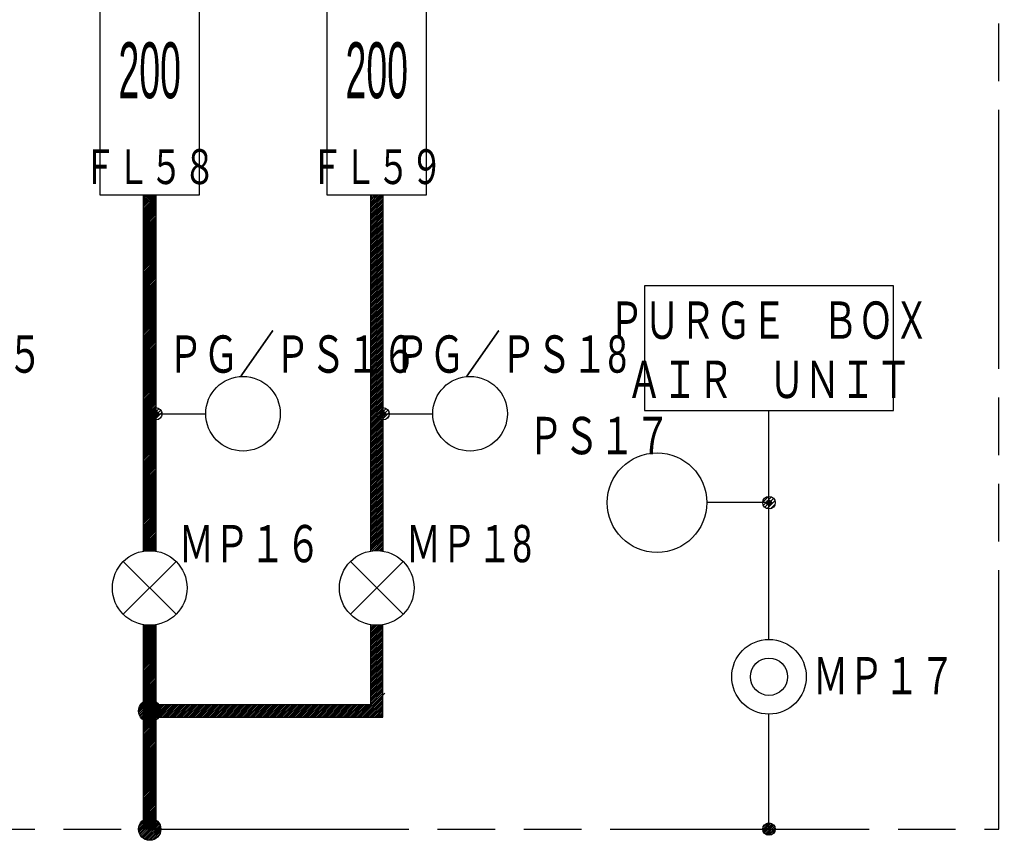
# Model space of a CAD drawing. Header units: millimetres. Extents: x 0 to 840, y 0 to 591.
# Tile 11 of 27: x 546 to 626, y 84 to 150. Entities that reach past the tile are written whole.
import ezdxf

# ---------------------------------------------------------------- set-up
doc = ezdxf.new("R2010")
doc.units = ezdxf.units.MM
doc.header["$LTSCALE"] = 46.255
doc.linetypes.add('PHANTOM', pattern=[0.8, 0.45, -0.05, 0.1, -0.05, 0.1, -0.05])
doc.layers.get('0').update_dxf_attribs({"linetype": 'CONTINUOUS'})
for name, color, linetype in [('0001_01', 7, 'CONTINUOUS'), ('0001_03', 7, 'CONTINUOUS'), ('0001_04', 7, 'CONTINUOUS')]:
    doc.layers.add(name, color=color, linetype=linetype)
doc.styles.get("Standard").update_dxf_attribs({"font": 'txt', "width": 0.5})
doc.styles.add('TEXTSTYLE_2', font='txt', dxfattribs={"width": 0.7})

msp = doc.modelspace()

# ---------------------------------------------------------------- hatches: boundary and pattern name
at = {"linetype": 'Continuous'}
h = msp.add_hatch(dxfattribs=at)
h.set_pattern_fill('DXSEC_7', color=5, scale=0.09525, angle=45, style=0, pattern_type=0)
h.set_pattern_definition([(45, (-23.39202, 23.39202), (-0.067351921, 0.067351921), [])])
h.paths.add_polyline_path([(556.433, 107.049), (556.433, 135.708), (557.433, 135.708), (557.433, 107.049)])
h = msp.add_hatch(dxfattribs=at)
h.set_pattern_fill('DXSEC_1', color=5, scale=0.09525, angle=45, style=0, pattern_type=0)
h.set_pattern_definition([(45, (-7.63574, 7.63574), (-0.067351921, 0.067351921), [])])
h.paths.add_polyline_path([(556.433, 84.7), (556.433, 101.133), (557.433, 101.133), (557.433, 84.7)])

# ---------------------------------------------------------------- linework, layer by layer
at = {"color": 5, "linetype": 'Continuous'}
for p, q in [((556.433, 135.708), (557.433, 135.708)), ((556.433, 107.049), (556.433, 135.708)), ((556.433, 135.708), (557.433, 135.708)), ((557.433, 135.708), (557.433, 107.049)), ((574.683, 135.654), (574.738, 135.708)), ((574.683, 135.513), (574.879, 135.708)), ((574.683, 135.371), (575.021, 135.708)), ((574.683, 135.23), (575.162, 135.708)), ((574.683, 135.088), (575.304, 135.708)), ((574.683, 134.947), (575.445, 135.708)), ((574.683, 134.805), (575.586, 135.708)), ((574.683, 134.664), (575.728, 135.708)), ((574.683, 134.523), (575.683, 135.523)), ((574.683, 134.381), (575.683, 135.381)), ((574.683, 134.24), (575.683, 135.24)), ((574.683, 134.098), (575.683, 135.098)), ((574.683, 133.957), (575.683, 134.957)), ((574.683, 133.816), (575.683, 134.816)), ((574.683, 133.674), (575.683, 134.674)), ((574.683, 133.533), (575.683, 134.533)), ((574.683, 133.391), (575.683, 134.391)), ((574.683, 133.25), (575.683, 134.25)), ((574.683, 133.108), (575.683, 134.108)), ((574.683, 132.967), (575.683, 133.967)), ((574.683, 132.826), (575.683, 133.826)), ((574.683, 132.684), (575.683, 133.684)), ((574.683, 132.543), (575.683, 133.543)), ((574.683, 132.401), (575.683, 133.401)), ((574.683, 132.26), (575.683, 133.26)), ((574.683, 132.118), (575.683, 133.118)), ((574.683, 131.977), (575.683, 132.977)), ((574.683, 131.836), (575.683, 132.836)), ((574.683, 131.694), (575.683, 132.694)), ((574.683, 131.553), (575.683, 132.553)), ((574.683, 131.411), (575.683, 132.411)), ((574.683, 131.27), (575.683, 132.27)), ((574.683, 131.129), (575.683, 132.129)), ((574.683, 130.987), (575.683, 131.987)), ((574.683, 130.846), (575.683, 131.846)), ((574.683, 130.704), (575.683, 131.704)), ((574.683, 130.563), (575.683, 131.563)), ((574.683, 130.421), (575.683, 131.421)), ((574.683, 130.28), (575.683, 131.28)), ((574.683, 130.139), (575.683, 131.139)), ((574.683, 129.997), (575.683, 130.997)), ((574.683, 129.856), (575.683, 130.856)), ((574.683, 129.714), (575.683, 130.714)), ((574.683, 129.573), (575.683, 130.573)), ((574.683, 129.431), (575.683, 130.431)), ((574.683, 129.29), (575.683, 130.29)), ((574.683, 129.149), (575.683, 130.149)), ((574.683, 129.007), (575.683, 130.007)), ((574.683, 128.866), (575.683, 129.866)), ((574.683, 128.724), (575.683, 129.724)), ((574.683, 128.583), (575.683, 129.583)), ((574.683, 128.442), (575.683, 129.442)), ((574.683, 128.3), (575.683, 129.3)), ((574.683, 128.159), (575.683, 129.159)), ((574.683, 128.017), (575.683, 129.017)), ((574.683, 127.876), (575.683, 128.876)), ((574.683, 127.734), (575.683, 128.734)), ((574.683, 127.593), (575.683, 128.593)), ((574.683, 127.452), (575.683, 128.452)), ((574.683, 127.31), (575.683, 128.31)), ((574.683, 127.169), (575.683, 128.169)), ((574.683, 127.027), (575.683, 128.027)), ((574.683, 126.886), (575.683, 127.886)), ((574.683, 126.744), (575.683, 127.744)), ((574.683, 126.603), (575.683, 127.603)), ((574.683, 126.462), (575.683, 127.462)), ((574.683, 126.32), (575.683, 127.32)), ((574.683, 126.179), (575.683, 127.179)), ((574.683, 126.037), (575.683, 127.037)), ((574.683, 125.896), (575.683, 126.896)), ((574.683, 125.755), (575.683, 126.755)), ((574.683, 125.613), (575.683, 126.613)), ((574.683, 125.472), (575.683, 126.472)), ((574.683, 125.33), (575.683, 126.33)), ((574.683, 125.189), (575.683, 126.189)), ((574.683, 125.047), (575.683, 126.047)), ((574.683, 124.906), (575.683, 125.906)), ((574.683, 124.765), (575.683, 125.765)), ((574.683, 124.623), (575.683, 125.623)), ((574.683, 124.482), (575.683, 125.482)), ((574.683, 124.34), (575.683, 125.34)), ((574.683, 124.199), (575.683, 125.199)), ((574.683, 124.057), (575.683, 125.057)), ((574.683, 123.916), (575.683, 124.916)), ((574.683, 123.775), (575.683, 124.775)), ((574.683, 123.633), (575.683, 124.633)), ((574.683, 123.492), (575.683, 124.492)), ((574.683, 123.35), (575.683, 124.35)), ((574.683, 123.209), (575.683, 124.209)), ((574.683, 123.068), (575.683, 124.068)), ((574.683, 122.926), (575.683, 123.926)), ((574.683, 122.785), (575.683, 123.785)), ((574.683, 122.643), (575.683, 123.643)), ((574.683, 122.502), (575.683, 123.502)), ((574.683, 122.36), (575.683, 123.36)), ((574.683, 122.219), (575.683, 123.219)), ((574.683, 122.078), (575.683, 123.078)), ((574.683, 121.936), (575.683, 122.936)), ((574.683, 121.795), (575.683, 122.795)), ((574.683, 121.653), (575.683, 122.653)), ((574.683, 121.512), (575.683, 122.512)), ((574.683, 121.37), (575.683, 122.37)), ((574.683, 121.229), (575.683, 122.229)), ((574.683, 121.088), (575.683, 122.088)), ((574.683, 120.946), (575.683, 121.946)), ((574.683, 120.805), (575.683, 121.805)), ((574.683, 120.663), (575.683, 121.663)), ((574.683, 120.522), (575.683, 121.522)), ((574.683, 120.381), (575.683, 121.381)), ((574.683, 120.239), (575.683, 121.239)), ((574.683, 120.098), (575.683, 121.098)), ((574.683, 119.956), (575.683, 120.956)), ((574.683, 119.815), (575.683, 120.815)), ((574.683, 119.673), (575.683, 120.673)), ((574.683, 119.532), (575.683, 120.532)), ((574.683, 119.391), (575.683, 120.391)), ((574.683, 119.249), (575.683, 120.249)), ((574.683, 119.108), (575.683, 120.108)), ((574.683, 118.966), (575.683, 119.966)), ((574.683, 118.825), (575.683, 119.825)), ((574.683, 118.683), (575.683, 119.683)), ((574.683, 118.542), (575.683, 119.542)), ((574.683, 118.401), (575.683, 119.401)), ((574.683, 118.259), (575.683, 119.259)), ((574.683, 118.118), (575.683, 119.118)), ((574.683, 117.976), (575.683, 118.976)), ((574.683, 117.835), (575.683, 118.835)), ((556.934, 118.063), (557.464, 118.592)), ((556.999, 117.845), (557.682, 118.527)), ((557.132, 117.694), (557.832, 118.395)), ((557.325, 117.605), (557.921, 118.201)), ((574.683, 117.694), (575.683, 118.694)), ((574.683, 117.552), (575.723, 118.591)), ((574.683, 117.269), (575.938, 118.523)), ((574.683, 117.411), (575.683, 118.411)), ((574.683, 116.986), (576.086, 118.389)), ((574.683, 116.704), (576.173, 118.193)), ((574.683, 117.128), (575.683, 118.128)), ((557.641, 117.638), (557.888, 117.885)), ((574.683, 116.845), (575.683, 117.845)), ((574.683, 116.562), (575.683, 117.562)), ((574.683, 116.421), (575.683, 117.421)), ((574.683, 116.279), (575.683, 117.279)), ((574.683, 116.138), (575.683, 117.138)), ((575.91, 117.647), (576.129, 117.866)), ((574.683, 115.996), (575.683, 116.996)), ((574.683, 115.855), (575.683, 116.855)), ((574.683, 115.714), (575.683, 116.714)), ((574.683, 115.572), (575.683, 116.572)), ((574.683, 115.431), (575.683, 116.431)), ((574.683, 115.289), (575.683, 116.289)), ((574.683, 115.148), (575.683, 116.148)), ((574.683, 115.006), (575.683, 116.006)), ((574.683, 114.865), (575.683, 115.865)), ((574.683, 114.724), (575.683, 115.724)), ((574.683, 114.582), (575.683, 115.582)), ((574.683, 114.441), (575.683, 115.441)), ((574.683, 114.299), (575.683, 115.299)), ((574.683, 114.158), (575.683, 115.158)), ((574.683, 114.017), (575.683, 115.017)), ((574.683, 113.875), (575.683, 114.875)), ((574.683, 113.734), (575.683, 114.734)), ((574.683, 113.592), (575.683, 114.592)), ((574.683, 113.451), (575.683, 114.451)), ((574.683, 113.309), (575.683, 114.309)), ((574.683, 113.168), (575.683, 114.168)), ((574.683, 113.027), (575.683, 114.027)), ((574.683, 112.885), (575.683, 113.885)), ((574.683, 112.744), (575.683, 113.744)), ((574.683, 112.602), (575.683, 113.602)), ((574.683, 112.461), (575.683, 113.461)), ((574.683, 112.319), (575.683, 113.319)), ((574.683, 112.178), (575.683, 113.178)), ((574.683, 112.037), (575.683, 113.037)), ((574.683, 111.895), (575.683, 112.895)), ((574.683, 111.754), (575.683, 112.754)), ((574.683, 111.612), (575.683, 112.612)), ((574.683, 111.471), (575.683, 112.471)), ((574.683, 111.33), (575.683, 112.33)), ((574.683, 111.188), (575.683, 112.188)), ((574.683, 111.047), (575.683, 112.047)), ((574.683, 110.905), (575.683, 111.905)), ((574.683, 110.764), (575.683, 111.764)), ((574.683, 110.622), (575.683, 111.622)), ((574.683, 110.481), (575.683, 111.481)), ((574.683, 110.34), (575.683, 111.34)), ((574.683, 110.198), (575.683, 111.198)), ((574.683, 110.057), (575.683, 111.057)), ((574.683, 109.915), (575.683, 110.915)), ((574.683, 109.774), (575.683, 110.774)), ((574.683, 109.632), (575.683, 110.632)), ((574.683, 109.491), (575.683, 110.491)), ((574.683, 109.35), (575.683, 110.35)), ((574.683, 109.208), (575.683, 110.208)), ((574.683, 109.067), (575.683, 110.067)), ((574.683, 108.925), (575.683, 109.925)), ((574.683, 108.784), (575.683, 109.784)), ((574.683, 108.643), (575.683, 109.643)), ((574.683, 108.501), (575.683, 109.501)), ((574.683, 108.36), (575.683, 109.36)), ((574.683, 108.218), (575.683, 109.218)), ((574.683, 108.077), (575.683, 109.077)), ((574.683, 107.935), (575.683, 108.935)), ((574.683, 107.794), (575.683, 108.794)), ((574.683, 107.653), (575.683, 108.653)), ((574.683, 107.511), (575.683, 108.511)), ((574.683, 107.37), (575.683, 108.37)), ((574.683, 107.228), (575.683, 108.228)), ((574.683, 107.087), (575.683, 108.087)), ((574.805, 107.067), (575.683, 107.945)), ((574.962, 107.083), (575.683, 107.804)), ((575.111, 107.09), (575.683, 107.663)), ((557.433, 107.049), (556.433, 107.049)), ((557.433, 107.049), (556.433, 107.049)), ((575.253, 107.09), (575.683, 107.521)), ((575.388, 107.084), (575.683, 107.38)), ((575.518, 107.073), (575.683, 107.238)), ((575.642, 107.056), (575.683, 107.097)), ((556.433, 101.133), (557.433, 101.133)), ((556.433, 84.7), (556.433, 101.133)), ((556.433, 101.133), (557.433, 101.133)), ((557.433, 101.133), (557.433, 84.7)), ((574.683, 100.157), (575.655, 101.129)), ((574.683, 101.006), (574.794, 101.117)), ((574.683, 100.299), (575.492, 101.107)), ((574.683, 100.864), (574.922, 101.103)), ((574.683, 100.44), (575.339, 101.095)), ((574.683, 100.723), (575.054, 101.094)), ((574.683, 100.582), (575.193, 101.091)), ((574.683, 100.016), (575.683, 101.016)), ((574.683, 99.874), (575.683, 100.874)), ((574.683, 99.733), (575.683, 100.733)), ((574.683, 99.592), (575.683, 100.592)), ((574.683, 99.45), (575.683, 100.45)), ((574.683, 99.309), (575.683, 100.309)), ((574.683, 99.167), (575.683, 100.167)), ((574.683, 99.026), (575.683, 100.026)), ((574.683, 98.884), (575.683, 99.884)), ((574.683, 98.743), (575.683, 99.743)), ((574.683, 98.602), (575.683, 99.602)), ((574.683, 98.46), (575.683, 99.46)), ((574.683, 98.319), (575.683, 99.319)), ((574.683, 98.177), (575.683, 99.177)), ((574.683, 98.036), (575.683, 99.036)), ((574.683, 97.895), (575.683, 98.895)), ((574.683, 97.753), (575.683, 98.753)), ((574.683, 97.612), (575.683, 98.612)), ((574.683, 97.47), (575.683, 98.47)), ((574.683, 97.329), (575.683, 98.329)), ((574.683, 97.187), (575.683, 98.187)), ((574.683, 97.046), (575.683, 98.046)), ((574.683, 96.905), (575.683, 97.905)), ((574.683, 96.763), (575.683, 97.763)), ((574.683, 96.622), (575.683, 97.622)), ((574.683, 96.48), (575.683, 97.48)), ((574.683, 96.339), (575.683, 97.339)), ((574.683, 96.197), (575.683, 97.197)), ((574.683, 96.056), (575.683, 97.056)), ((574.683, 95.915), (575.683, 96.915)), ((574.683, 95.773), (575.683, 96.773)), ((574.683, 95.632), (575.683, 96.632)), ((574.683, 95.49), (575.683, 96.49)), ((574.683, 95.349), (575.683, 96.349)), ((574.683, 95.208), (575.683, 96.208)), ((574.683, 95.066), (575.683, 96.066)), ((574.683, 94.925), (575.683, 95.925)), ((574.683, 94.783), (575.683, 95.783)), ((556.033, 94.198), (556.937, 95.102)), ((556.044, 94.066), (557.069, 95.092)), ((556.046, 94.352), (556.784, 95.089)), ((556.069, 93.951), (557.185, 95.066)), ((556.104, 94.551), (556.584, 95.031)), ((556.106, 93.846), (557.289, 95.029)), ((556.154, 93.752), (557.383, 94.981)), ((573.743, 93.702), (575.683, 95.642)), ((573.885, 93.702), (575.825, 95.642)), ((574.026, 93.702), (575.683, 95.359)), ((574.168, 93.702), (575.683, 95.218)), ((574.309, 93.702), (575.683, 95.076)), ((556.21, 93.667), (557.468, 94.925)), ((556.274, 93.589), (557.546, 94.861)), ((556.346, 93.52), (557.615, 94.789)), ((556.426, 93.459), (557.677, 94.709)), ((556.514, 93.405), (557.73, 94.621)), ((556.541, 93.702), (557.541, 94.702)), ((556.611, 93.361), (557.774, 94.524)), ((556.682, 93.702), (557.682, 94.702)), ((556.719, 93.328), (557.807, 94.416)), ((556.823, 93.702), (557.823, 94.702)), ((556.839, 93.307), (557.828, 94.296)), ((556.964, 93.702), (557.964, 94.702)), ((557.105, 93.702), (558.105, 94.702)), ((557.246, 93.702), (558.246, 94.702)), ((557.387, 93.702), (558.387, 94.702)), ((557.528, 93.702), (558.528, 94.702)), ((557.669, 93.702), (558.669, 94.702)), ((557.81, 93.702), (558.81, 94.702)), ((557.951, 93.702), (558.951, 94.702)), ((558.092, 93.702), (559.092, 94.702)), ((558.233, 93.702), (559.233, 94.702)), ((558.374, 93.702), (559.374, 94.702)), ((558.515, 93.702), (559.515, 94.702)), ((558.656, 93.702), (559.656, 94.702)), ((558.797, 93.702), (559.797, 94.702)), ((558.938, 93.702), (559.938, 94.702)), ((559.079, 93.702), (560.079, 94.702)), ((559.22, 93.702), (560.22, 94.702)), ((559.361, 93.702), (560.361, 94.702)), ((559.502, 93.702), (560.502, 94.702)), ((559.643, 93.702), (560.643, 94.702)), ((559.784, 93.702), (560.784, 94.702)), ((559.925, 93.702), (560.925, 94.702)), ((560.066, 93.702), (561.066, 94.702)), ((560.207, 93.702), (561.207, 94.702)), ((560.348, 93.702), (561.348, 94.702)), ((560.489, 93.702), (561.489, 94.702)), ((560.63, 93.702), (561.63, 94.702)), ((560.771, 93.702), (561.771, 94.702)), ((560.912, 93.702), (561.912, 94.702)), ((561.053, 93.702), (562.053, 94.702)), ((561.194, 93.702), (562.194, 94.702)), ((561.335, 93.702), (562.335, 94.702)), ((561.476, 93.702), (562.476, 94.702)), ((561.617, 93.702), (562.617, 94.702)), ((561.758, 93.702), (562.758, 94.702)), ((561.899, 93.702), (562.899, 94.702)), ((562.04, 93.702), (563.04, 94.702)), ((562.181, 93.702), (563.181, 94.702)), ((562.322, 93.702), (563.322, 94.702)), ((562.463, 93.702), (563.463, 94.702)), ((562.604, 93.702), (563.604, 94.702)), ((562.745, 93.702), (563.745, 94.702)), ((562.886, 93.702), (563.886, 94.702)), ((563.027, 93.702), (564.027, 94.702)), ((563.168, 93.702), (564.168, 94.702)), ((563.309, 93.702), (564.309, 94.702)), ((563.45, 93.702), (564.45, 94.702)), ((563.591, 93.702), (564.591, 94.702)), ((563.732, 93.702), (564.732, 94.702)), ((563.873, 93.702), (564.873, 94.702)), ((564.014, 93.702), (565.014, 94.702)), ((564.155, 93.702), (565.155, 94.702)), ((564.296, 93.702), (565.296, 94.702)), ((564.437, 93.702), (565.437, 94.702)), ((564.578, 93.702), (565.578, 94.702)), ((564.719, 93.702), (565.719, 94.702)), ((564.86, 93.702), (565.86, 94.702)), ((565.001, 93.702), (566.001, 94.702)), ((565.142, 93.702), (566.142, 94.702)), ((565.283, 93.702), (566.283, 94.702)), ((565.424, 93.702), (566.424, 94.702)), ((565.565, 93.702), (566.565, 94.702)), ((565.706, 93.702), (566.706, 94.702)), ((565.847, 93.702), (566.847, 94.702)), ((565.988, 93.702), (566.988, 94.702)), ((566.129, 93.702), (567.129, 94.702)), ((566.27, 93.702), (567.27, 94.702)), ((566.411, 93.702), (567.411, 94.702)), ((566.552, 93.702), (567.552, 94.702)), ((566.693, 93.702), (567.693, 94.702)), ((566.834, 93.702), (567.834, 94.702)), ((566.975, 93.702), (567.975, 94.702)), ((567.116, 93.702), (568.116, 94.702)), ((567.257, 93.702), (568.257, 94.702)), ((567.398, 93.702), (568.398, 94.702)), ((567.539, 93.702), (568.539, 94.702)), ((567.68, 93.702), (568.68, 94.702)), ((567.821, 93.702), (568.821, 94.702)), ((567.962, 93.702), (568.962, 94.702)), ((568.103, 93.702), (569.103, 94.702)), ((568.244, 93.702), (569.244, 94.702)), ((568.385, 93.702), (569.385, 94.702)), ((568.526, 93.702), (569.526, 94.702)), ((568.667, 93.702), (569.667, 94.702)), ((568.808, 93.702), (569.808, 94.702)), ((568.949, 93.702), (569.949, 94.702)), ((569.09, 93.702), (570.09, 94.702)), ((569.231, 93.702), (570.231, 94.702)), ((569.372, 93.702), (570.372, 94.702)), ((569.513, 93.702), (570.513, 94.702)), ((569.654, 93.702), (570.654, 94.702)), ((569.795, 93.702), (570.795, 94.702)), ((569.936, 93.702), (570.936, 94.702)), ((570.077, 93.702), (571.077, 94.702)), ((570.218, 93.702), (571.218, 94.702)), ((570.359, 93.702), (571.359, 94.702)), ((570.5, 93.702), (571.5, 94.702)), ((570.641, 93.702), (571.641, 94.702)), ((570.782, 93.702), (571.782, 94.702)), ((570.923, 93.702), (571.923, 94.702)), ((571.064, 93.702), (572.064, 94.702)), ((571.205, 93.702), (572.205, 94.702)), ((571.346, 93.702), (572.346, 94.702)), ((571.487, 93.702), (572.487, 94.702)), ((571.628, 93.702), (572.628, 94.702)), ((571.769, 93.702), (572.769, 94.702)), ((571.91, 93.702), (572.91, 94.702)), ((572.051, 93.702), (573.051, 94.702)), ((572.192, 93.702), (573.192, 94.702)), ((572.333, 93.702), (573.333, 94.702)), ((572.474, 93.702), (573.474, 94.702)), ((572.615, 93.702), (573.615, 94.702)), ((572.756, 93.702), (573.756, 94.702)), ((572.897, 93.702), (573.897, 94.702)), ((573.038, 93.702), (574.038, 94.702)), ((573.179, 93.702), (574.179, 94.702)), ((573.32, 93.702), (574.32, 94.702)), ((573.461, 93.702), (574.461, 94.702)), ((573.602, 93.702), (574.602, 94.702)), ((574.45, 93.702), (575.683, 94.935)), ((574.592, 93.702), (575.683, 94.793)), ((574.733, 93.702), (575.683, 94.652)), ((574.875, 93.702), (575.683, 94.51)), ((575.016, 93.702), (575.683, 94.369)), ((575.157, 93.702), (575.683, 94.228)), ((556.977, 93.303), (557.832, 94.158)), ((557.142, 93.326), (557.809, 93.993)), ((557.374, 93.417), (557.718, 93.761)), ((575.299, 93.702), (575.683, 94.086)), ((575.44, 93.702), (575.683, 93.945)), ((575.582, 93.702), (575.683, 93.803)), ((556.033, 84.703), (556.93, 85.6)), ((556.043, 84.571), (557.062, 85.591)), ((556.047, 84.859), (556.775, 85.586)), ((556.067, 84.455), (557.179, 85.566)), ((556.104, 84.35), (557.283, 85.529)), ((556.109, 85.062), (556.571, 85.524)), ((556.151, 84.255), (557.378, 85.483)), ((556.206, 84.169), (557.464, 85.427)), ((556.27, 84.092), (557.542, 85.363)), ((556.342, 84.022), (557.612, 85.292)), ((556.421, 83.96), (557.674, 85.212)), ((557.433, 84.7), (556.433, 84.7)), ((557.433, 84.7), (556.433, 84.7)), ((556.509, 83.906), (557.727, 85.124)), ((556.606, 83.862), (557.772, 85.028)), ((556.713, 83.828), (557.806, 84.92)), ((556.833, 83.806), (557.828, 84.801)), ((556.969, 83.801), (557.833, 84.664)), ((557.132, 83.822), (557.811, 84.501)), ((557.358, 83.907), (557.727, 84.276))]:
    msp.add_line(p, q, dxfattribs=at)
at = {"color": 2, "linetype": 'Continuous'}
for p, q in [((556.433, 107.049), (556.433, 135.708)), ((557.433, 135.708), (557.433, 107.049)), ((571.183, 135.708), (579.183, 135.708)), ((574.683, 135.708), (574.683, 107.049)), ((575.683, 135.708), (575.683, 107.049)), ((557.633, 118.093), (561.433, 118.093)), ((575.883, 118.093), (579.683, 118.093)), ((554.812, 106.213), (559.055, 101.97)), ((554.812, 101.97), (559.055, 106.213)), ((573.062, 106.213), (577.305, 101.97)), ((573.062, 101.97), (577.305, 106.213)), ((556.433, 84.7), (556.433, 101.133)), ((557.433, 84.7), (557.433, 101.133)), ((574.683, 101.133), (574.683, 94.702)), ((575.683, 93.702), (575.683, 101.133)), ((574.683, 94.702), (557.433, 94.702)), ((557.433, 93.702), (575.683, 93.702))]:
    msp.add_line(p, q, dxfattribs=at)
at = {"color": 7, "linetype": 'Continuous'}
msp.add_line((575.183, 135.708), (575.183, 127.708), dxfattribs=at)
at = {"color": 2, "linetype": 'Continuous'}
for centre, radius in [((564.433, 118.093), 3), ((582.683, 118.093), 3), ((557.433, 118.093), 0.5), ((557.433, 118.093), 0.2), ((557.433, 118.093), 0.15), ((557.433, 118.093), 0.1), ((575.683, 118.093), 0.5), ((575.683, 118.093), 0.2), ((575.683, 118.093), 0.15), ((575.683, 118.093), 0.1), ((556.933, 104.091), 3), ((575.183, 104.091), 3), ((556.933, 94.202), 0.9), ((556.933, 84.7), 0.9)]:
    msp.add_circle(centre, radius, dxfattribs=at)
at = {"layer": '0001_01', "color": 2, "linetype": 'PHANTOM'}
for p, q in [((625.183, 84.7), (625.183, 184.7)), ((445.933, 84.7), (625.183, 84.7))]:
    msp.add_line(p, q, dxfattribs=at)
at = {"layer": '0001_01', "color": 2, "linetype": 'Continuous'}
for p, q in [((552.933, 155.708), (552.933, 135.708)), ((560.933, 135.708), (560.933, 155.708)), ((571.183, 155.708), (571.183, 135.708)), ((579.183, 135.708), (579.183, 155.708)), ((552.933, 135.708), (560.933, 135.708)), ((571.183, 135.708), (579.183, 135.708)), ((616.708, 128.367), (596.708, 128.367)), ((596.708, 128.367), (596.708, 118.367)), ((616.708, 118.367), (616.708, 128.367)), ((596.708, 118.367), (616.708, 118.367)), ((606.708, 99.948), (606.708, 118.367)), ((606.708, 110.949), (601.708, 110.949)), ((606.708, 84.703), (606.708, 93.948))]:
    msp.add_line(p, q, dxfattribs=at)
for centre, radius in [((597.708, 110.949), 4), ((606.708, 110.949), 0.5), ((606.708, 110.949), 0.2), ((606.708, 110.949), 0.15), ((606.708, 110.949), 0.1), ((606.708, 96.948), 3), ((606.708, 96.948), 1.5), ((606.708, 84.703), 0.5)]:
    msp.add_circle(centre, radius, dxfattribs=at)
at = {"layer": '0001_04', "color": 5, "linetype": 'Continuous'}
for p, q in [((606.209, 110.979), (606.678, 111.448)), ((606.254, 110.741), (606.917, 111.404)), ((606.373, 110.578), (607.08, 111.284)), ((606.553, 110.474), (607.183, 111.105)), ((606.824, 110.463), (607.194, 110.833)), ((606.209, 84.674), (606.737, 85.202)), ((606.225, 84.832), (606.579, 85.186)), ((606.23, 84.555), (606.856, 85.18)), ((606.273, 84.456), (606.955, 85.138)), ((606.332, 84.373), (607.038, 85.079)), ((606.405, 84.305), (607.106, 85.006)), ((606.493, 84.251), (607.159, 84.918)), ((606.598, 84.215), (607.196, 84.813)), ((606.728, 84.203), (607.208, 84.683)), ((606.913, 84.247), (607.164, 84.498))]:
    msp.add_line(p, q, dxfattribs=at)

# ---------------------------------------------------------------- texts
at = {"color": 4, "linetype": 'Continuous', "char_height": 3, "attachment_point": 1, "line_spacing_factor": 0.675, "style": 'TEXTSTYLE_2'}
for s, insert, width in [('ＰＧ／ＰＳ１8', (576.545, 124.393), 27.35), ('ＭＰ１8', (577.496, 109.154), 14.975)]:
    msp.add_mtext(s, dxfattribs=dict(at, insert=insert, width=width))
at = {"layer": '0001_03', "color": 4, "linetype": 'Continuous', "char_height": 4.5, "width": 6.75, "attachment_point": 2, "line_spacing_factor": 0.675}
for insert in [(556.933, 147.958), (575.183, 147.958)]:
    msp.add_mtext('200', dxfattribs=dict(at, insert=insert))
at = {"layer": '0001_03', "color": 4, "linetype": 'Continuous', "line_spacing_factor": 0.675, "style": 'TEXTSTYLE_2'}
for s, insert, char_height, width, attachment_point in [('ＦＬ５８', (556.933, 139.358), 2.8, 15.4, 2), ('ＦＬ５９', (575.183, 139.358), 2.8, 15.4, 2), ('ＰＵＲＧＥ\u3000ＢＯＸ', (606.708, 127.119), 3, 37.125, 2), ('ＰＧ／ＰＳ１５', (528.295, 124.393), 3, 28.875, 1), ('ＰＧ／ＰＳ１６', (558.383, 124.393), 3, 28.875, 1), ('ＡＩＲ\u3000ＵＮＩＴ', (606.708, 122.362), 3, 33, 2), ('ＰＳ１７', (593.064, 117.841), 3, 17, 2), ('ＭＰ１６', (559.246, 109.154), 3, 16.5, 1), ('ＭＰ１７', (610.223, 98.534), 3, 16.5, 1)]:
    msp.add_mtext(s, dxfattribs=dict(at, insert=insert, char_height=char_height, width=width, attachment_point=attachment_point))

doc.saveas('drawing.dxf')
